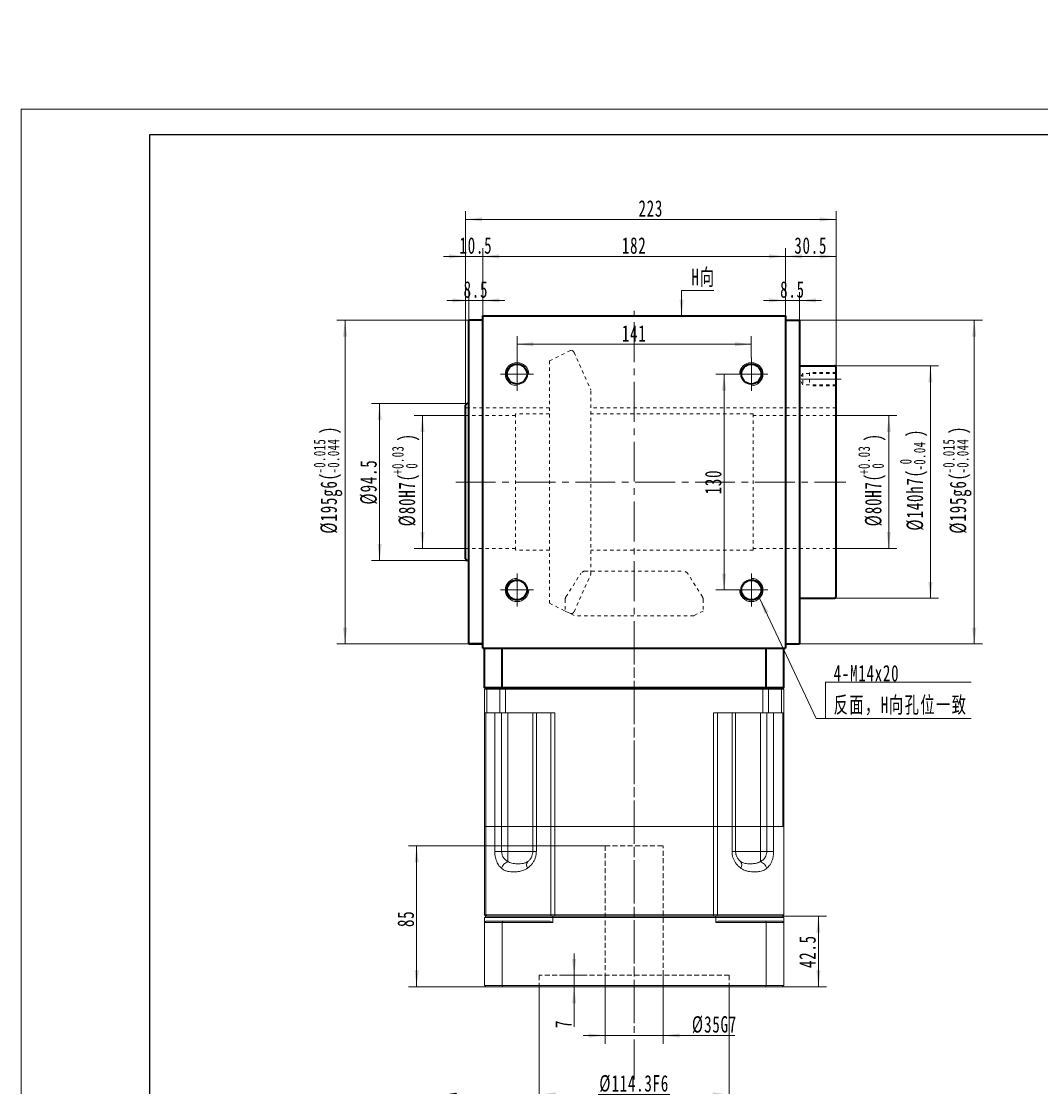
# Model space of a CAD drawing. Header units: millimetres. Extents: x 3079 to 4374, y -334 to 635.
# Tile 2 of 3: x 3079 to 3692, y -6 to 635. Entities that reach past the tile are written whole.
import ezdxf

# ---------------------------------------------------------------- set-up
doc = ezdxf.new("R2010")
doc.units = ezdxf.units.MM
doc.header["$LTSCALE"] = 2
for name, pattern in [('DASHED', [0.75, 0.5, -0.25]), ('点画线', [18, 12, -2, 2, -2]), ('虚线', [2, 1, -1])]:
    doc.linetypes.add(name, pattern=pattern)
doc.layers.get('0').update_dxf_attribs({"lineweight": 18})
for name, color, linetype, lineweight in [('4虚线层', 6, 'DASHED', 18), ('中心线层', 1, '点画线', 18), ('图框_外框线', 7, 'Continuous', 18), ('尺寸线层', 3, 'Continuous', 18), ('粗实线', 7, 'Continuous', 50), ('粗实线层', 7, 'Continuous', 35), ('虚线层', 6, '虚线', 18)]:
    doc.layers.add(name, color=color, linetype=linetype, lineweight=lineweight)
doc.styles.add('标准', font='txt', dxfattribs={"width": 0.667})
doc.dimstyles.new('a4-1-1.5', dxfattribs={"dimtxt": 4.5, "dimasz": 4.5, "dimexe": 2.25, "dimexo": 0, "dimgap": 0.75, "dimtad": 1, "dimdec": 3, "dimdsep": 46, "dimtxsty": '标准', "dimblk": '_CAXARROW', "dimcen": 0, "dimdle": 6, "dimazin": 2, "dimtfac": 0.707107, "dimtdec": 3, "dimtix": 1, "dimtmove": 2, "dimatfit": 3, "dimfxl": 0, "dimfrac": 2, "dimtolj": 1, "dimtzin": 0, "dimarcsym": 0})

# ---------------------------------------------------------------- blocks, each defined once
blk = doc.blocks.new('*X6')
at = {"layer": '尺寸线层', "linetype": 'Continuous'}
for points in [[(3372.91, -96.64), (3369.22, -87.37), (3367.05, -88.57)], [(3378.7, -107.15), (3384.56, -115.23), (3382.4, -116.42)]]:
    blk.add_hatch(color=0, dxfattribs=at).paths.add_polyline_path(points, flags=0)
at = {"layer": '尺寸线层', "color": 0, "linetype": 'Continuous'}
blk.add_line((3327.09, -13.46), (3385.07, -118.71), dxfattribs=at)
at = {"layer": '尺寸线层', "color": 0, "insert": (3349.77, -37.77), "char_height": 9.9, "width": 128.9258, "attachment_point": 5, "rotation": 298.84961, "line_spacing_factor": 1.15057, "style": '标准'}
blk.add_mtext('\\T1.1;4-M12深28均布', dxfattribs=at)
blk = doc.blocks.new('_CAXARROW')
blk.add_hatch(color=0).paths.add_polyline_path([(0, 0), (-1, 0.125), (-1, -0.125)], flags=0)
blk = doc.blocks.new('*X10')
at = {"layer": '尺寸线层', "linetype": 'Continuous'}
for points in [[(3558.29, 96.35), (3557.05, 86.45), (3559.52, 86.45)], [(3558.29, 53.85), (3557.05, 63.75), (3559.52, 63.75)]]:
    blk.add_hatch(color=0, dxfattribs=at).paths.add_polyline_path(points, flags=0)
at = {"layer": '尺寸线层', "color": 0, "linetype": 'Continuous'}
for p, q in [((3536.61, 96.35), (3563.24, 96.35)), ((3558.29, 53.85), (3558.29, 96.35)), ((3536.61, 53.85), (3563.24, 53.85))]:
    blk.add_line(p, q, dxfattribs=at)
at = {"layer": '尺寸线层', "color": 0, "insert": (3551.77, 75.1), "char_height": 9.9, "width": 38.5486, "attachment_point": 5, "rotation": 90, "line_spacing_factor": 1.15057, "style": '标准'}
blk.add_mtext('\\T1.1;42.5', dxfattribs=at)
blk = doc.blocks.new('*X11')
at = {"layer": '尺寸线层', "linetype": 'Continuous'}
for points in [[(3390.26, -10.95), (3400.16, -9.71), (3400.16, -12.19)], [(3504.56, -10.95), (3494.66, -9.71), (3494.66, -12.19)]]:
    blk.add_hatch(color=0, dxfattribs=at).paths.add_polyline_path(points, flags=0)
at = {"layer": '尺寸线层', "color": 0, "linetype": 'Continuous'}
for p, q in [((3390.26, 53.85), (3390.26, -15.9)), ((3504.56, 53.85), (3504.56, -15.9)), ((3390.26, -10.95), (3504.56, -10.95))]:
    blk.add_line(p, q, dxfattribs=at)
at = {"layer": '尺寸线层', "color": 0, "insert": (3447.41, -4.43), "char_height": 9.9, "width": 80.3108, "attachment_point": 5, "line_spacing_factor": 1.15057, "style": '标准'}
blk.add_mtext('\\T1.1;%%C114.3F6', dxfattribs=at)
blk = doc.blocks.new('*X12')
at = {"layer": '尺寸线层', "linetype": 'Continuous'}
for points in [[(3411.28, 60.85), (3410.04, 70.75), (3412.52, 70.75)], [(3411.28, 53.85), (3410.04, 43.95), (3412.52, 43.95)]]:
    blk.add_hatch(color=0, dxfattribs=at).paths.add_polyline_path(points, flags=0)
at = {"layer": '尺寸线层', "color": 0, "linetype": 'Continuous'}
for p, q in [((3411.28, 29.78), (3411.28, 74.05)), ((3404.22, 60.85), (3416.23, 60.85)), ((3404.22, 53.85), (3416.23, 53.85))]:
    blk.add_line(p, q, dxfattribs=at)
at = {"layer": '尺寸线层', "color": 0, "insert": (3404.82, 31.55), "char_height": 9.9, "width": 19.8, "attachment_point": 5, "rotation": 90, "line_spacing_factor": 1.15057, "style": '标准'}
blk.add_mtext('\\T1.1;7', dxfattribs=at)
blk = doc.blocks.new('*X13')
at = {"layer": '尺寸线层', "linetype": 'Continuous'}
for points in [[(3316.5, 138.85), (3315.26, 128.95), (3317.74, 128.95)], [(3316.5, 53.85), (3315.26, 63.75), (3317.74, 63.75)]]:
    blk.add_hatch(color=0, dxfattribs=at).paths.add_polyline_path(points, flags=0)
at = {"layer": '尺寸线层', "color": 0, "linetype": 'Continuous'}
for p, q in [((3429.91, 138.85), (3311.55, 138.85)), ((3316.5, 53.85), (3316.5, 138.85)), ((3359.91, 53.85), (3311.55, 53.85))]:
    blk.add_line(p, q, dxfattribs=at)
at = {"layer": '尺寸线层', "color": 0, "insert": (3309.98, 94.85), "char_height": 9.9, "width": 19.8, "attachment_point": 5, "rotation": 90, "line_spacing_factor": 1.15057, "style": '标准'}
blk.add_mtext('\\T1.1;85', dxfattribs=at)
blk = doc.blocks.new('*X14')
at = {"layer": '尺寸线层', "linetype": 'Continuous'}
for points in [[(3429.91, 24.57), (3420.01, 25.81), (3420.01, 23.33)], [(3464.91, 24.57), (3474.81, 25.81), (3474.81, 23.33)]]:
    blk.add_hatch(color=0, dxfattribs=at).paths.add_polyline_path(points, flags=0)
at = {"layer": '尺寸线层', "color": 0, "linetype": 'Continuous'}
for p, q in [((3429.91, 60.85), (3429.91, 19.62)), ((3464.91, 60.85), (3464.91, 19.62)), ((3416.71, 24.57), (3508.03, 24.57))]:
    blk.add_line(p, q, dxfattribs=at)
at = {"layer": '尺寸线层', "color": 0, "insert": (3495.71, 31.09), "char_height": 9.9, "width": 49.2459, "attachment_point": 5, "line_spacing_factor": 1.15057, "style": '标准'}
blk.add_mtext('\\T1.1;%%C35G7', dxfattribs=at)
blk = doc.blocks.new('*X15')
at = {"layer": '尺寸线层', "linetype": 'Continuous'}
for points in [[(3376.91, 440.83), (3386.81, 442.07), (3386.81, 439.59)], [(3517.91, 440.83), (3508.01, 442.07), (3508.01, 439.59)]]:
    blk.add_hatch(color=0, dxfattribs=at).paths.add_polyline_path(points, flags=0)
at = {"layer": '尺寸线层', "color": 0, "linetype": 'Continuous'}
for p, q in [((3376.91, 432.85), (3376.91, 445.78)), ((3517.91, 432.85), (3517.91, 445.78)), ((3376.91, 440.83), (3517.91, 440.83))]:
    blk.add_line(p, q, dxfattribs=at)
at = {"layer": '尺寸线层', "color": 0, "insert": (3447.41, 447.35), "char_height": 9.9, "width": 26.017, "attachment_point": 5, "line_spacing_factor": 1.15057, "style": '标准'}
blk.add_mtext('\\T1.1;141', dxfattribs=at)
blk = doc.blocks.new('*X16')
at = {"layer": '尺寸线层', "linetype": 'Continuous'}
for points in [[(3501.53, 422.85), (3502.77, 412.95), (3500.3, 412.95)], [(3501.53, 292.85), (3502.77, 302.75), (3500.3, 302.75)]]:
    blk.add_hatch(color=0, dxfattribs=at).paths.add_polyline_path(points, flags=0)
at = {"layer": '尺寸线层', "color": 0, "linetype": 'Continuous'}
for p, q in [((3507.91, 422.85), (3496.58, 422.85)), ((3501.53, 422.85), (3501.53, 292.85)), ((3507.91, 292.85), (3496.58, 292.85))]:
    blk.add_line(p, q, dxfattribs=at)
at = {"layer": '尺寸线层', "color": 0, "insert": (3495.02, 357.85), "char_height": 9.9, "width": 26.9708, "attachment_point": 5, "rotation": 90, "line_spacing_factor": 1.15057, "style": '标准'}
blk.add_mtext('\\T1.1;130', dxfattribs=at)
blk = doc.blocks.new('*X18')
at = {"layer": '尺寸线层', "color": 0, "char_height": 9.9, "attachment_point": 1, "rotation": 90, "line_spacing_factor": 1.15057, "style": '标准'}
for s, insert, width in [('\\T1.1;{\\H0.707107x;+0.03}', (3301.65, 362.29), 71.7195), ('\\T1.1;)', (3305.68, 382.32), 213.2903), ('\\T1.1;%%C80H7(', (3305.68, 331.19), 213.2903), ('\\T1.1;{\\H0.707107x;0}', (3310.01, 365.97), 71.7195)]:
    blk.add_mtext(s, dxfattribs=dict(at, insert=insert, width=width))
blk = doc.blocks.new('*X17')
at = {"layer": '尺寸线层', "linetype": 'Continuous'}
for points in [[(3320.01, 397.85), (3321.24, 387.95), (3318.77, 387.95)], [(3320.01, 317.85), (3321.24, 327.75), (3318.77, 327.75)]]:
    blk.add_hatch(color=0, dxfattribs=at).paths.add_polyline_path(points, flags=0)
at = {"layer": '尺寸线层', "color": 0, "linetype": 'Continuous'}
for p, q in [((3345.91, 397.85), (3315.06, 397.85)), ((3320.01, 397.85), (3320.01, 317.85)), ((3345.91, 317.85), (3315.06, 317.85))]:
    blk.add_line(p, q, dxfattribs=at)
at = {"layer": '尺寸线层', "color": 0}
blk.add_blockref('*X18', (0, 0), dxfattribs=at)
blk = doc.blocks.new('*X19')
at = {"layer": '尺寸线层', "linetype": 'Continuous'}
for points in [[(3294.24, 405.1), (3295.48, 395.2), (3293, 395.2)], [(3294.24, 310.6), (3295.48, 320.5), (3293, 320.5)]]:
    blk.add_hatch(color=0, dxfattribs=at).paths.add_polyline_path(points, flags=0)
at = {"layer": '尺寸线层', "color": 0, "linetype": 'Continuous'}
for p, q in [((3346.91, 405.1), (3289.29, 405.1)), ((3294.24, 405.1), (3294.24, 310.6)), ((3346.91, 310.6), (3289.29, 310.6))]:
    blk.add_line(p, q, dxfattribs=at)
at = {"layer": '尺寸线层', "color": 0, "insert": (3287.72, 357.85), "char_height": 9.9, "width": 49.1726, "attachment_point": 5, "rotation": 90, "line_spacing_factor": 1.15057, "style": '标准'}
blk.add_mtext('\\T1.1;%%C94.5', dxfattribs=at)
blk = doc.blocks.new('*X21')
at = {"layer": '尺寸线层', "color": 0, "char_height": 9.9, "attachment_point": 1, "rotation": 90, "line_spacing_factor": 1.15057, "style": '标准'}
for s, insert, width in [('\\T1.1;{\\H0.707107x;-0.015}', (3254.58, 362.97), 86.3291), ('\\T1.1;)', (3258.6, 386.72), 248.5608), ('\\T1.1;{\\H0.707107x;-0.044}', (3262.93, 362.97), 86.3291), ('\\T1.1;%%C195g6(', (3258.6, 326.78), 248.5608)]:
    blk.add_mtext(s, dxfattribs=dict(at, insert=insert, width=width))
blk = doc.blocks.new('*X20')
at = {"layer": '尺寸线层', "linetype": 'Continuous'}
for points in [[(3273.4, 455.35), (3274.64, 445.45), (3272.16, 445.45)], [(3273.4, 260.35), (3274.64, 270.25), (3272.16, 270.25)]]:
    blk.add_hatch(color=0, dxfattribs=at).paths.add_polyline_path(points, flags=0)
at = {"layer": '尺寸线层', "color": 0, "linetype": 'Continuous'}
for p, q in [((3347.91, 455.35), (3268.45, 455.35)), ((3273.4, 455.35), (3273.4, 260.35)), ((3347.91, 260.35), (3268.45, 260.35))]:
    blk.add_line(p, q, dxfattribs=at)
at = {"layer": '尺寸线层', "color": 0}
blk.add_blockref('*X21', (0, 0), dxfattribs=at)
blk = doc.blocks.new('*X23')
at = {"layer": '尺寸线层', "color": 0, "char_height": 9.9, "attachment_point": 1, "rotation": 90, "line_spacing_factor": 1.15057, "style": '标准'}
for s, insert, width in [('\\T1.1;{\\H0.707107x;+0.03}', (3582.27, 362.29), 71.7195), ('\\T1.1;)', (3586.29, 382.32), 213.2903), ('\\T1.1;%%C80H7(', (3586.29, 331.19), 213.2903), ('\\T1.1;{\\H0.707107x;0}', (3590.62, 365.97), 71.7195)]:
    blk.add_mtext(s, dxfattribs=dict(at, insert=insert, width=width))
blk = doc.blocks.new('*X22')
at = {"layer": '尺寸线层', "linetype": 'Continuous'}
for points in [[(3600.62, 397.85), (3601.86, 387.95), (3599.39, 387.95)], [(3600.62, 317.85), (3601.86, 327.75), (3599.39, 327.75)]]:
    blk.add_hatch(color=0, dxfattribs=at).paths.add_polyline_path(points, flags=0)
at = {"layer": '尺寸线层', "color": 0, "linetype": 'Continuous'}
for p, q in [((3568.91, 397.85), (3605.57, 397.85)), ((3600.62, 397.85), (3600.62, 317.85)), ((3568.91, 317.85), (3605.57, 317.85))]:
    blk.add_line(p, q, dxfattribs=at)
at = {"layer": '尺寸线层', "color": 0}
blk.add_blockref('*X23', (0, 0), dxfattribs=at)
blk = doc.blocks.new('*X25')
at = {"layer": '尺寸线层', "color": 0, "char_height": 9.9, "attachment_point": 1, "rotation": 90, "line_spacing_factor": 1.15057, "style": '标准'}
for s, insert, width in [('\\T1.1;)', (3611.34, 384.9), 233.9513), ('\\T1.1;{\\H0.707107x;-0.04}', (3615.67, 364.79), 71.7195), ('\\T1.1;%%C140h7(', (3611.34, 328.61), 233.9513), ('\\T1.1;{\\H0.707107x;0}', (3607.31, 368.55), 71.7195)]:
    blk.add_mtext(s, dxfattribs=dict(at, insert=insert, width=width))
blk = doc.blocks.new('*X24')
at = {"layer": '尺寸线层', "linetype": 'Continuous'}
for points in [[(3625.67, 427.85), (3626.91, 417.95), (3624.43, 417.95)], [(3625.67, 287.85), (3626.91, 297.75), (3624.43, 297.75)]]:
    blk.add_hatch(color=0, dxfattribs=at).paths.add_polyline_path(points, flags=0)
at = {"layer": '尺寸线层', "color": 0, "linetype": 'Continuous'}
for p, q in [((3567.91, 427.85), (3630.62, 427.85)), ((3625.67, 427.85), (3625.67, 287.85)), ((3567.91, 287.85), (3630.62, 287.85))]:
    blk.add_line(p, q, dxfattribs=at)
at = {"layer": '尺寸线层', "color": 0}
blk.add_blockref('*X25', (0, 0), dxfattribs=at)
blk = doc.blocks.new('*X27')
at = {"layer": '尺寸线层', "color": 0, "char_height": 9.9, "attachment_point": 1, "rotation": 90, "line_spacing_factor": 1.15057, "style": '标准'}
for s, insert, width in [('\\T1.1;{\\H0.707107x;-0.015}', (3633.23, 362.97), 86.3291), ('\\T1.1;)', (3637.26, 386.72), 248.5608), ('\\T1.1;{\\H0.707107x;-0.044}', (3641.59, 362.97), 86.3291), ('\\T1.1;%%C195g6(', (3637.26, 326.78), 248.5608)]:
    blk.add_mtext(s, dxfattribs=dict(at, insert=insert, width=width))
blk = doc.blocks.new('*X26')
at = {"layer": '尺寸线层', "linetype": 'Continuous'}
for points in [[(3652.06, 455.35), (3653.29, 445.45), (3650.82, 445.45)], [(3652.06, 260.35), (3653.29, 270.25), (3650.82, 270.25)]]:
    blk.add_hatch(color=0, dxfattribs=at).paths.add_polyline_path(points, flags=0)
at = {"layer": '尺寸线层', "color": 0, "linetype": 'Continuous'}
for p, q in [((3546.91, 455.35), (3657.01, 455.35)), ((3652.06, 455.35), (3652.06, 260.35)), ((3546.91, 260.35), (3657.01, 260.35))]:
    blk.add_line(p, q, dxfattribs=at)
at = {"layer": '尺寸线层', "color": 0}
blk.add_blockref('*X27', (0, 0), dxfattribs=at)
blk = doc.blocks.new('*X28')
at = {"layer": '尺寸线层', "linetype": 'Continuous'}
for points in [[(3356.41, 493.71), (3366.31, 494.95), (3366.31, 492.47)], [(3538.41, 493.71), (3528.51, 494.95), (3528.51, 492.47)]]:
    blk.add_hatch(color=0, dxfattribs=at).paths.add_polyline_path(points, flags=0)
at = {"layer": '尺寸线层', "color": 0, "linetype": 'Continuous'}
for p, q in [((3356.41, 457.85), (3356.41, 498.66)), ((3538.41, 457.85), (3538.41, 498.66)), ((3356.41, 493.71), (3538.41, 493.71))]:
    blk.add_line(p, q, dxfattribs=at)
at = {"layer": '尺寸线层', "color": 0, "insert": (3447.41, 500.23), "char_height": 9.9, "width": 26.7507, "attachment_point": 5, "line_spacing_factor": 1.15057, "style": '标准'}
blk.add_mtext('\\T1.1;182', dxfattribs=at)
blk = doc.blocks.new('*X29')
at = {"layer": '尺寸线层', "linetype": 'Continuous'}
for points in [[(3345.91, 516.02), (3355.81, 514.78), (3355.81, 517.25)], [(3568.91, 516.02), (3559.01, 514.78), (3559.01, 517.25)]]:
    blk.add_hatch(color=0, dxfattribs=at).paths.add_polyline_path(points, flags=0)
at = {"layer": '尺寸线层', "color": 0, "linetype": 'Continuous'}
for p, q in [((3345.91, 404.1), (3345.91, 520.97)), ((3568.91, 426.85), (3568.91, 520.97)), ((3568.91, 516.02), (3345.91, 516.02))]:
    blk.add_line(p, q, dxfattribs=at)
at = {"layer": '尺寸线层', "color": 0, "insert": (3457.41, 522.53), "char_height": 9.9, "width": 27.9246, "attachment_point": 5, "line_spacing_factor": 1.15057, "style": '标准'}
blk.add_mtext('\\T1.1;223', dxfattribs=at)
blk = doc.blocks.new('*X30')
at = {"layer": '尺寸线层', "linetype": 'Continuous'}
for points in [[(3345.91, 493.71), (3336.01, 492.47), (3336.01, 494.95)], [(3356.41, 493.71), (3366.31, 492.47), (3366.31, 494.95)]]:
    blk.add_hatch(color=0, dxfattribs=at).paths.add_polyline_path(points, flags=0)
at = {"layer": '尺寸线层', "color": 0, "linetype": 'Continuous'}
for p, q in [((3345.91, 404.1), (3345.91, 498.66)), ((3356.41, 457.85), (3356.41, 498.66)), ((3369.61, 493.71), (3332.71, 493.71))]:
    blk.add_line(p, q, dxfattribs=at)
at = {"layer": '尺寸线层', "color": 0, "insert": (3352.16, 500.23), "char_height": 9.9, "width": 37.0812, "attachment_point": 5, "line_spacing_factor": 1.15057, "style": '标准'}
blk.add_mtext('\\T1.1;10.5', dxfattribs=at)
blk = doc.blocks.new('*X31')
at = {"layer": '尺寸线层', "linetype": 'Continuous'}
for points in [[(3347.91, 467.21), (3338.01, 465.98), (3338.01, 468.45)], [(3356.41, 467.21), (3366.31, 465.98), (3366.31, 468.45)]]:
    blk.add_hatch(color=0, dxfattribs=at).paths.add_polyline_path(points, flags=0)
at = {"layer": '尺寸线层', "color": 0, "linetype": 'Continuous'}
for p, q in [((3347.91, 455.35), (3347.91, 472.16)), ((3356.41, 457.85), (3356.41, 472.16)), ((3369.61, 467.21), (3334.71, 467.21))]:
    blk.add_line(p, q, dxfattribs=at)
at = {"layer": '尺寸线层', "color": 0, "insert": (3352.16, 473.73), "char_height": 9.9, "width": 28.0714, "attachment_point": 5, "line_spacing_factor": 1.15057, "style": '标准'}
blk.add_mtext('\\T1.1;8.5', dxfattribs=at)
blk = doc.blocks.new('*X32')
at = {"layer": '尺寸线层', "linetype": 'Continuous'}
for points in [[(3538.41, 467.21), (3528.51, 468.45), (3528.51, 465.98)], [(3546.91, 467.21), (3556.81, 468.45), (3556.81, 465.98)]]:
    blk.add_hatch(color=0, dxfattribs=at).paths.add_polyline_path(points, flags=0)
at = {"layer": '尺寸线层', "color": 0, "linetype": 'Continuous'}
for p, q in [((3538.41, 457.85), (3538.41, 472.16)), ((3546.91, 455.35), (3546.91, 472.16)), ((3525.21, 467.21), (3560.11, 467.21))]:
    blk.add_line(p, q, dxfattribs=at)
at = {"layer": '尺寸线层', "color": 0, "insert": (3542.66, 473.73), "char_height": 9.9, "width": 28.0714, "attachment_point": 5, "line_spacing_factor": 1.15057, "style": '标准'}
blk.add_mtext('\\T1.1;8.5', dxfattribs=at)
blk = doc.blocks.new('*X33')
at = {"layer": '尺寸线层', "linetype": 'Continuous'}
for points in [[(3538.41, 493.71), (3548.31, 494.95), (3548.31, 492.47)], [(3568.91, 493.71), (3559.01, 494.95), (3559.01, 492.47)]]:
    blk.add_hatch(color=0, dxfattribs=at).paths.add_polyline_path(points, flags=0)
at = {"layer": '尺寸线层', "color": 0, "linetype": 'Continuous'}
for p, q in [((3538.41, 457.85), (3538.41, 498.66)), ((3568.91, 426.85), (3568.91, 498.66)), ((3538.41, 493.71), (3568.91, 493.71))]:
    blk.add_line(p, q, dxfattribs=at)
at = {"layer": '尺寸线层', "color": 0, "insert": (3553.66, 500.23), "char_height": 9.9, "width": 38.1084, "attachment_point": 5, "line_spacing_factor": 1.15057, "style": '标准'}
blk.add_mtext('\\T1.1;30.5', dxfattribs=at)
blk = doc.blocks.new('*X34')
at = {"layer": '尺寸线层', "linetype": 'Continuous'}
blk.add_hatch(color=0, dxfattribs=at).paths.add_polyline_path([(-39.64, 72.53), (-34.3, 64.1), (-36.54, 63.05)], flags=0)
at = {"layer": '尺寸线层', "color": 0, "linetype": 'Continuous'}
blk.add_line((-39.64, 72.53), (-5.5, 0), dxfattribs=at)
at = {"layer": '尺寸线层', "color": 0}
for p, q in [((0, 22.01), (87.76, 22.01)), ((0, 0), (0, 22.01)), ((-5.5, 0), (0, 0)), ((0, 0), (87.76, 0))]:
    blk.add_line(p, q, dxfattribs=at)
at = {"layer": '尺寸线层', "color": 0, "insert": (4.95, 1.98), "char_height": 9.9, "width": 165.6254, "attachment_point": 7, "line_spacing_factor": 1.15057, "style": '标准'}
blk.add_mtext('\\T1.1;4-M14x20\\P反面，H向孔位一致', dxfattribs=at)
blk = doc.blocks.new('*X35')
at = {"layer": '尺寸线层', "linetype": 'Continuous'}
blk.add_hatch(color=0, dxfattribs=at).paths.add_polyline_path([(-1.02, -15.43), (-2.26, -5.53), (0.22, -5.53)], flags=0)
at = {"layer": '尺寸线层', "color": 0, "linetype": 'Continuous'}
blk.add_line((-1.02, -15.43), (-1.02, 0), dxfattribs=at)
at = {"layer": '尺寸线层', "color": 0}
for p, q in [((-1.02, 0), (0, 0)), ((0, 0), (18.37, 0)), ((0, 0), (0, 0))]:
    blk.add_line(p, q, dxfattribs=at)
at = {"layer": '尺寸线层', "color": 0, "insert": (4.95, 1.98), "char_height": 9.9, "width": 26.8387, "attachment_point": 7, "line_spacing_factor": 1.15057, "style": '标准'}
blk.add_mtext('\\T1.1;H向', dxfattribs=at)

msp = doc.modelspace()

# ---------------------------------------------------------------- linework, layer by layer
at = {"color": 7, "linetype": 'Continuous', "lineweight": 15}
for p, q in [((3358.2142, 233.8549), (3357.4142, 233.0549)), ((3358.7185, 233.0549), (3357.4142, 233.0549)), ((3357.4142, 218.8549), (3357.4142, 233.0549)), ((3358.2142, 233.8549), (3359.3098, 233.8549)), ((3358.7185, 233.0549), (3359.3098, 233.8549)), ((3366.5867, 233.0549), (3358.7185, 233.0549)), ((3358.7185, 233.0549), (3358.7185, 218.8549)), ((3359.3098, 233.8549), (3367.1255, 233.8549)), ((3366.5867, 233.0549), (3367.1255, 233.8549)), ((3366.5867, 218.8549), (3366.5867, 233.0549)), ((3369.9545, 233.0549), (3366.5867, 233.0549)), ((3367.1255, 233.8549), (3369.9545, 233.8549)), ((3369.9545, 233.0549), (3369.9545, 233.8549)), ((3369.9545, 233.8549), (3524.8738, 233.8549)), ((3369.9545, 233.0549), (3369.9545, 218.8549)), ((3524.8738, 233.0549), (3369.9545, 233.0549)), ((3524.8738, 233.0549), (3524.8738, 233.8549)), ((3524.8738, 233.8549), (3527.7028, 233.8549)), ((3524.8738, 218.8549), (3524.8738, 233.0549)), ((3528.2416, 233.0549), (3524.8738, 233.0549)), ((3528.2416, 233.0549), (3527.7028, 233.8549)), ((3527.7028, 233.8549), (3535.5185, 233.8549)), ((3528.2416, 233.0549), (3528.2416, 218.8549)), ((3536.1098, 233.0549), (3528.2416, 233.0549)), ((3536.1098, 233.0549), (3535.5185, 233.8549)), ((3535.5185, 233.8549), (3536.6142, 233.8549)), ((3536.1098, 218.8549), (3536.1098, 233.0549)), ((3537.4142, 233.0549), (3536.1098, 233.0549)), ((3537.4142, 233.0549), (3536.6142, 233.8549)), ((3537.4142, 233.0549), (3537.4142, 218.8549)), ((3358.7185, 218.8549), (3357.4142, 218.8549)), ((3357.4142, 150.3549), (3357.4142, 218.8549)), ((3358.0552, 218.8549), (3358.0552, 150.3549)), ((3358.7185, 218.8549), (3366.5867, 218.8549)), ((3363.5176, 150.3549), (3363.5176, 218.8549)), ((3369.9545, 218.8549), (3366.5867, 218.8549)), ((3367.6101, 218.8549), (3367.6101, 150.3549)), ((3399.6517, 218.8549), (3369.9545, 218.8549)), ((3371.4002, 218.8549), (3371.4002, 150.3549)), ((3386.4002, 150.3549), (3386.4002, 218.8549)), ((3388.5277, 218.8549), (3388.5277, 150.3549)), ((3397.2024, 150.3549), (3397.2024, 218.8549)), ((3399.6517, 218.8549), (3399.6517, 150.3549)), ((3524.8738, 218.8549), (3495.1766, 218.8549)), ((3495.1766, 150.3549), (3495.1766, 218.8549)), ((3497.6259, 218.8549), (3497.6259, 150.3549)), ((3506.3006, 150.3549), (3506.3006, 218.8549)), ((3508.4281, 218.8549), (3508.4281, 150.3549)), ((3523.4281, 218.8549), (3523.4281, 150.3549)), ((3528.2416, 218.8549), (3524.8738, 218.8549)), ((3527.2182, 150.3549), (3527.2182, 218.8549)), ((3528.2416, 218.8549), (3536.1098, 218.8549)), ((3531.3107, 218.8549), (3531.3107, 150.3549)), ((3537.4142, 218.8549), (3536.1098, 218.8549)), ((3536.7731, 150.3549), (3536.7731, 218.8549)), ((3537.4142, 218.8549), (3537.4142, 150.3549)), ((3357.4142, 97.1549), (3357.4142, 150.3549)), ((3357.4142, 150.3549), (3358.0552, 150.3549)), ((3358.0552, 150.3549), (3357.4142, 150.3549)), ((3358.0552, 150.3549), (3358.0552, 97.1549)), ((3358.0552, 150.3549), (3363.5176, 150.3549)), ((3363.5176, 150.3549), (3358.0552, 150.3549)), ((3363.5176, 135.3549), (3363.5176, 150.3549)), ((3363.5176, 150.3549), (3367.6101, 150.3549)), ((3367.6101, 150.3549), (3363.5176, 150.3549)), ((3367.6101, 150.3549), (3367.6101, 135.3549)), ((3371.4002, 150.3549), (3367.6101, 150.3549)), ((3367.6101, 150.3549), (3371.4002, 150.3549)), ((3371.4002, 135.3549), (3371.4002, 150.3549)), ((3386.4002, 150.3549), (3371.4002, 150.3549)), ((3371.4002, 150.3549), (3386.4002, 150.3549)), ((3386.4002, 135.3549), (3386.4002, 150.3549)), ((3386.4002, 150.3549), (3388.5277, 150.3549)), ((3388.5277, 150.3549), (3386.4002, 150.3549)), ((3388.5277, 150.3549), (3388.5277, 135.3549)), ((3388.5277, 150.3549), (3397.2024, 150.3549)), ((3397.2024, 150.3549), (3388.5277, 150.3549)), ((3397.2024, 97.1549), (3397.2024, 150.3549)), ((3397.2024, 150.3549), (3399.6517, 150.3549)), ((3399.6517, 150.3549), (3397.2024, 150.3549)), ((3399.6517, 150.3549), (3399.6517, 97.1549)), ((3399.6517, 150.3549), (3495.1766, 150.3549)), ((3495.1766, 150.3549), (3399.6517, 150.3549)), ((3495.1766, 97.1549), (3495.1766, 150.3549)), ((3495.1766, 150.3549), (3497.6259, 150.3549)), ((3497.6259, 150.3549), (3495.1766, 150.3549)), ((3497.6259, 150.3549), (3497.6259, 97.1549)), ((3497.6259, 150.3549), (3506.3006, 150.3549)), ((3506.3006, 150.3549), (3497.6259, 150.3549)), ((3506.3006, 135.3549), (3506.3006, 150.3549)), ((3506.3006, 150.3549), (3508.4281, 150.3549)), ((3508.4281, 150.3549), (3506.3006, 150.3549)), ((3508.4281, 150.3549), (3508.4281, 135.3549)), ((3523.4281, 150.3549), (3508.4281, 150.3549)), ((3508.4281, 150.3549), (3523.4281, 150.3549)), ((3523.4281, 135.3549), (3523.4281, 150.3549)), ((3527.2182, 150.3549), (3523.4281, 150.3549)), ((3523.4281, 150.3549), (3527.2182, 150.3549)), ((3527.2182, 135.3549), (3527.2182, 150.3549)), ((3527.2182, 150.3549), (3531.3107, 150.3549)), ((3531.3107, 150.3549), (3527.2182, 150.3549)), ((3531.3107, 150.3549), (3531.3107, 135.3549)), ((3531.3107, 150.3549), (3537.4142, 150.3549)), ((3536.7731, 150.3549), (3531.3107, 150.3549)), ((3537.4142, 97.1549), (3537.4142, 150.3549)), ((3363.5176, 135.3549), (3367.6101, 135.3549)), ((3367.6101, 135.3549), (3371.4002, 135.3549)), ((3371.4002, 135.3549), (3386.4002, 135.3549)), ((3371.4002, 135.3549), (3371.4002, 129.335)), ((3388.5277, 135.3549), (3386.4002, 135.3549)), ((3506.3006, 135.3549), (3508.4281, 135.3549)), ((3508.4281, 135.3549), (3523.4281, 135.3549)), ((3523.4281, 135.3549), (3523.4281, 129.335)), ((3523.4281, 135.3549), (3527.2182, 135.3549)), ((3531.3107, 135.3549), (3527.2182, 135.3549)), ((3357.4142, 97.1549), (3358.0552, 97.1549)), ((3357.4142, 97.1549), (3358.2142, 96.3549)), ((3358.0552, 97.1549), (3397.2024, 97.1549)), ((3358.0552, 97.1549), (3358.7526, 96.3549)), ((3358.2142, 96.3549), (3398.5649, 96.3549)), ((3397.5943, 96.3549), (3358.7526, 96.3549)), ((3397.2024, 97.1549), (3399.6517, 97.1549)), ((3397.2024, 97.1549), (3397.5943, 96.3549)), ((3398.5649, 96.3549), (3496.2634, 96.3549)), ((3399.6517, 97.1549), (3495.1766, 97.1549)), ((3399.6517, 97.1549), (3399.6517, 96.3549)), ((3495.1766, 96.3549), (3399.6517, 96.3549)), ((3495.1766, 97.1549), (3497.6259, 97.1549)), ((3495.1766, 96.3549), (3495.1766, 97.1549)), ((3496.2634, 96.3549), (3536.6142, 96.3549)), ((3497.2341, 96.3549), (3497.6259, 97.1549)), ((3536.6142, 96.3549), (3497.2341, 96.3549)), ((3497.6259, 97.1549), (3537.4142, 97.1549)), ((3357.4142, 95.5549), (3357.4142, 92.5549)), ((3398.3606, 95.5549), (3357.4142, 95.5549)), ((3357.4142, 92.5549), (3357.4142, 54.6549)), ((3368.0416, 92.5549), (3357.4142, 92.5549)), ((3358.2142, 93.3549), (3368.3446, 93.3549)), ((3368.0416, 54.6549), (3368.0416, 92.5549)), ((3398.3606, 92.5549), (3368.0416, 92.5549)), ((3368.3446, 93.3549), (3396.9205, 93.3549)), ((3398.3606, 92.5549), (3398.3606, 95.5549)), ((3496.4677, 95.5549), (3398.3606, 95.5549)), ((3496.4677, 95.5549), (3496.4677, 92.5549)), ((3537.4142, 95.5549), (3496.4677, 95.5549)), ((3526.7867, 92.5549), (3496.4677, 92.5549)), ((3497.9078, 93.3549), (3526.4837, 93.3549)), ((3526.4837, 93.3549), (3536.6142, 93.3549)), ((3526.7867, 92.5549), (3526.7867, 54.6549)), ((3537.4142, 92.5549), (3526.7867, 92.5549)), ((3537.4142, 92.5549), (3537.4142, 95.5549)), ((3537.4142, 54.6549), (3537.4142, 92.5549)), ((3357.4142, 54.6549), (3368.0416, 54.6549)), ((3368.3446, 53.8549), (3358.2142, 53.8549)), ((3368.0416, 54.6549), (3526.7867, 54.6549)), ((3526.4837, 53.8549), (3368.3446, 53.8549)), ((3536.6142, 53.8549), (3526.4837, 53.8549)), ((3526.7867, 54.6549), (3537.4142, 54.6549))]:
    msp.add_line(p, q, dxfattribs=at)
for centre, radius, start, end in [((3374.0576, 122.854), 7.0047, 112.2952665, 159.3718253), ((3385.9983, 127.2282), 3.3657, 141.2467564, 214.5020006), ((3508.83, 127.2282), 3.3657, 325.4979994, 38.7532436), ((3520.7707, 122.854), 7.0047, 20.6281747, 67.7047335), ((3447.4142, 182.5549), 102.5, 240.4869949, 241.4078774), ((3447.4142, 182.5549), 102.5, 298.5921226, 299.5130051)]:
    msp.add_arc(centre, radius, start, end, dxfattribs=at)
for points, knots in [([(3367.502, 125.3217), (3367.247, 125.5607), (3366.641, 126.1286), (3365.7839, 127.2259), (3364.9798, 128.5982), (3364.34, 130.132), (3363.8737, 131.778), (3363.5757, 133.5382), (3363.537, 134.7494), (3363.5176, 135.3549)], [0, 0, 0, 0, 1.25141625, 2.97427121, 4.69583669, 6.30778862, 7.91856099, 9.5177262, 11.11631517, 11.11631517, 11.11631517, 11.11631517]), ([(3367.6101, 135.3549), (3367.6603, 134.7254), (3367.7189, 133.9902), (3368.1746, 132.6092), (3368.9956, 131.1654), (3370.2818, 129.9977), (3371.1589, 129.478), (3371.4002, 129.335)], [0, 0, 0, 0, 1.7180794, 2.00681349, 4.12606595, 6.54573143, 7.46399079, 7.46399079, 7.46399079, 7.46399079]), ([(3388.5277, 135.3549), (3388.521, 135.0585), (3388.4993, 134.0937), (3388.2255, 132.4803), (3387.6027, 130.6081), (3386.7008, 128.9155), (3385.3049, 126.9991), (3384.0396, 125.9789), (3383.2246, 125.3217)], [0, 0, 0, 0, 0.83100156, 2.70515334, 4.58063208, 6.47071414, 8.36263912, 11.78658051, 11.78658051, 11.78658051, 11.78658051]), ([(3383.3735, 129.335), (3383.8334, 129.7218), (3384.5316, 130.3093), (3385.3448, 131.4688), (3385.9335, 132.621), (3386.2696, 133.7921), (3386.3879, 134.7742), (3386.3964, 135.1769), (3386.4002, 135.3549)], [0, 0, 0, 0, 2.17534723, 3.30338679, 4.42914988, 5.95037081, 6.52705842, 6.98357783, 6.98357783, 6.98357783, 6.98357783]), ([(3511.6037, 125.3217), (3511.2839, 125.5607), (3510.5238, 126.1286), (3509.409, 127.2259), (3508.3349, 128.5982), (3507.4576, 130.132), (3506.8059, 131.778), (3506.3839, 133.5382), (3506.3284, 134.7494), (3506.3006, 135.3549)], [0, 0, 0, 0, 1.32730253, 3.15463196, 4.98059372, 6.69029493, 8.39874505, 10.09488414, 11.79041206, 11.79041206, 11.79041206, 11.79041206]), ([(3508.4281, 135.3549), (3508.4712, 134.7254), (3508.5216, 133.9902), (3508.9066, 132.6092), (3509.5913, 131.1654), (3510.613, 129.9977), (3511.2732, 129.478), (3511.4548, 129.335)], [0, 0, 0, 0, 1.60705195, 1.87712717, 3.85942717, 6.1227266, 6.98164529, 6.98164529, 6.98164529, 6.98164529]), ([(3523.4281, 129.335), (3524.0326, 129.7218), (3524.9506, 130.3093), (3525.9564, 131.4688), (3526.6695, 132.621), (3527.0652, 133.7921), (3527.2039, 134.7742), (3527.2138, 135.1769), (3527.2182, 135.3549)], [0, 0, 0, 0, 2.3258383, 3.53191591, 4.73555957, 6.36201895, 6.97860195, 7.46670349, 7.46670349, 7.46670349, 7.46670349]), ([(3531.3107, 135.3549), (3531.306, 135.0585), (3531.2908, 134.0937), (3531.0987, 132.4803), (3530.6557, 130.6081), (3530.0006, 128.9155), (3528.966, 126.9991), (3527.9687, 125.9789), (3527.3263, 125.3217)], [0, 0, 0, 0, 0.78341873, 2.55025728, 4.31834682, 6.10020348, 7.88379756, 11.11168535, 11.11168535, 11.11168535, 11.11168535]), ([(3371.4002, 129.335), (3371.5136, 129.2603), (3372.048, 128.9084), (3373.1101, 128.4748), (3375.1785, 128.0562), (3377.5072, 127.9748), (3379.7994, 128.0595), (3381.6287, 128.3088), (3382.813, 129.0053), (3383.3735, 129.335)], [0, 0, 0, 0, 0.37086152, 1.74660437, 3.15894507, 6.23308277, 8.36767356, 10.52459019, 12.4631246, 12.4631246, 12.4631246, 12.4631246]), ([(3511.4548, 129.335), (3511.5599, 129.2603), (3512.0548, 128.9084), (3512.9806, 128.4748), (3514.692, 128.0562), (3516.7103, 127.9748), (3519.2296, 128.0595), (3521.4825, 128.3088), (3522.803, 129.0053), (3523.4281, 129.335)], [0, 0, 0, 0, 0.37081941, 1.74640602, 3.15858632, 6.2323749, 8.36672328, 10.52339495, 12.46170921, 12.46170921, 12.46170921, 12.46170921]), ([(3383.2246, 125.3217), (3382.7593, 125.024), (3381.8284, 124.4282), (3379.9413, 123.6717), (3377.6101, 123.1813), (3375.1937, 123.0803), (3373.1184, 123.1469), (3371.3256, 123.3919), (3369.5789, 123.9307), (3368.3051, 124.6461), (3367.6497, 125.1975), (3367.502, 125.3217)], [0, 0, 0, 0, 1.45520559, 2.91154067, 5.61681055, 8.32949888, 10.21171253, 12.09272918, 14.08851505, 16.08034811, 16.65956975, 16.65956975, 16.65956975, 16.65956975]), ([(3527.3263, 125.3217), (3526.9487, 125.024), (3526.1931, 124.4282), (3524.591, 123.6717), (3522.5012, 123.1813), (3520.1734, 123.0803), (3518.0439, 123.1469), (3516.1105, 123.3919), (3514.1228, 123.9307), (3512.5994, 124.6461), (3511.7868, 125.1975), (3511.6037, 125.3217)], [0, 0, 0, 0, 1.45519647, 2.91152242, 5.61677535, 8.32944667, 10.21164853, 12.09265338, 14.08842675, 16.08024732, 16.65946534, 16.65946534, 16.65946534, 16.65946534])]:
    msp.add_open_spline(points, degree=3, knots=knots, dxfattribs=at)
for points in [[(3357.4142, 95.5549), (3358.2142, 96.3549)], [(3398.3606, 95.5549), (3398.5649, 96.3549)], [(3496.2634, 96.3549), (3496.4677, 95.5549)], [(3536.6142, 96.3549), (3537.4142, 97.1549)], [(3536.6142, 96.3549), (3537.4142, 95.5549)], [(3358.2142, 93.3549), (3357.4142, 92.5549)], [(3368.3446, 93.3549), (3368.0416, 92.5549)], [(3526.7867, 92.5549), (3526.4837, 93.3549)], [(3537.4142, 92.5549), (3536.6142, 93.3549)], [(3357.4142, 54.6549), (3358.2142, 53.8549)], [(3368.3446, 53.8549), (3368.0416, 54.6549)], [(3526.4837, 53.8549), (3526.7867, 54.6549)], [(3536.6142, 53.8549), (3537.4142, 54.6549)]]:
    msp.add_open_spline(points, degree=1, dxfattribs=at)
at = {"layer": '4虚线层', "lineweight": 15, "ltscale": 3}
for p, q in [((3429.9142, 138.8549), (3429.9142, 60.8549)), ((3429.9142, 138.8549), (3464.9142, 138.8549)), ((3464.9142, 60.8549), (3464.9142, 138.8549)), ((3504.5642, 60.8549), (3390.2642, 60.8549)), ((3390.2642, 60.8549), (3390.2642, 53.8549)), ((3504.5642, 60.8549), (3504.5642, 53.8549))]:
    msp.add_line(p, q, dxfattribs=at)
at = {"layer": '中心线层'}
for p, q in [((3447.4142, -1.8674), (3447.4142, 460.8549)), ((3376.9142, 412.8549), (3376.9142, 432.8549)), ((3517.9142, 412.8549), (3517.9142, 432.8549)), ((3366.9142, 422.8549), (3386.9142, 422.8549)), ((3527.9142, 422.8549), (3507.9142, 422.8549)), ((3571.9142, 419.8549), (3544.1823, 419.8549)), ((3340.0101, 357.8549), (3574.6801, 357.8549)), ((3376.9142, 302.8549), (3376.9142, 282.8549)), ((3517.9142, 302.8549), (3517.9142, 282.8549)), ((3366.9142, 292.8549), (3386.9142, 292.8549)), ((3527.9142, 292.8549), (3507.9142, 292.8549)), ((3447.4142, 32.0198), (3447.4142, 270.0581))]:
    msp.add_line(p, q, dxfattribs=at)
at = {"layer": '图框_外框线', "color": 3}
msp.add_lwpolyline([(3078.6001, -333.5419), (4373.7743, -333.5419), (4373.7743, 582.3313), (3078.6001, 582.3313)], close=True, dxfattribs=at)
at = {"layer": '图框_外框线', "color": 3, "lineweight": 25}
msp.add_lwpolyline([(3155.6938, -318.1231), (4358.3555, -318.1231), (4358.3555, 566.9126), (3155.6938, 566.9126)], close=True, dxfattribs=at)
at = {"layer": '粗实线', "color": 0}
msp.add_line((3358.4142, 233.8549), (3536.4142, 233.8549), dxfattribs=at)
at = {"layer": '粗实线层'}
for p, q in [((3356.4142, 457.8549), (3538.4142, 457.8549)), ((3356.4142, 257.8549), (3356.4142, 457.8549)), ((3538.4142, 457.8549), (3538.4142, 257.8549)), ((3347.9142, 260.3549), (3347.9142, 455.3549)), ((3356.4142, 455.3549), (3347.9142, 455.3549)), ((3538.4142, 455.3549), (3546.9142, 455.3549)), ((3546.9142, 455.3549), (3546.9142, 260.3549)), ((3546.9142, 427.8549), (3567.9142, 427.8549)), ((3546.9142, 427.8549), (3546.9142, 427.6049)), ((3568.9142, 288.8549), (3568.9142, 426.8549)), ((3347.9142, 405.1049), (3346.9142, 405.1049)), ((3345.9142, 311.6049), (3345.9142, 404.1049)), ((3347.9142, 310.6049), (3346.9142, 310.6049)), ((3546.9142, 287.8549), (3567.9142, 287.8549)), ((3347.9142, 260.3549), (3356.4142, 260.3549)), ((3356.4142, 260.3549), (3347.9142, 260.3549)), ((3356.4142, 257.8549), (3538.4142, 257.8549)), ((3357.4142, 233.8549), (3357.4142, 257.8549)), ((3368.0416, 233.8549), (3368.0416, 257.8549)), ((3526.7867, 233.8549), (3526.7867, 257.8549)), ((3537.4142, 233.8549), (3537.4142, 257.8549)), ((3538.4142, 260.3549), (3546.9142, 260.3549)), ((3537.4142, 233.8549), (3357.4142, 233.8549)), ((3357.4142, 233.8549), (3537.4142, 233.8549)), ((3357.4142, 233.8549), (3537.4142, 233.8549)), ((3358.2142, 233.8549), (3359.3098, 233.8549)), ((3359.3098, 233.8549), (3367.1255, 233.8549)), ((3367.1255, 233.8549), (3369.9545, 233.8549)), ((3369.9545, 233.8549), (3524.8738, 233.8549)), ((3524.8738, 233.8549), (3527.7028, 233.8549)), ((3527.7028, 233.8549), (3535.5185, 233.8549)), ((3535.5185, 233.8549), (3536.6142, 233.8549))]:
    msp.add_line(p, q, dxfattribs=at)
for centre in [(3376.9142, 422.8549), (3517.9142, 422.8549), (3376.9142, 292.8549), (3517.9142, 292.8549)]:
    msp.add_circle(centre, 6, dxfattribs=at)
at = {"layer": '粗实线层', "lineweight": 18}
for centre, start, end in [((3376.9142, 422.8549), 360, 270), ((3517.9142, 422.8549), 270, 180), ((3376.9142, 292.8549), 90, 0), ((3517.9142, 292.8549), 180, 90)]:
    msp.add_arc(centre, 7, start, end, dxfattribs=at)
at = {"layer": '粗实线层'}
for centre, start, end in [((3567.9142, 426.8549), 0, 90.0000001), ((3346.9142, 404.1049), 90.0000004, 180), ((3346.9142, 311.6049), 180, 269.9999997), ((3567.9142, 288.8549), 270.0000002, 359.9999999)]:
    msp.add_arc(centre, 1, start, end, dxfattribs=at)
at = {"layer": '虚线层'}
for p, q in [((3409.0363, 437.1049), (3396.4142, 430.7934)), ((3409.3788, 437.1049), (3409.0363, 437.1049)), ((3396.4142, 430.7934), (3396.4142, 284.9164)), ((3411.2023, 435.9263), (3421.0777, 414.0038)), ((3568.9142, 423.8549), (3552.9142, 423.8549)), ((3552.9142, 423.8549), (3552.9142, 415.8549)), ((3548.9142, 423.2549), (3546.9512, 419.8549)), ((3548.9142, 416.4549), (3546.9512, 419.8549)), ((3568.9142, 423.2549), (3548.9142, 423.2549)), ((3548.9142, 423.2549), (3548.9142, 416.4549)), ((3421.2542, 302.5274), (3421.2542, 413.1824)), ((3568.9142, 416.4549), (3548.9142, 416.4549)), ((3568.9142, 415.8549), (3552.9142, 415.8549)), ((3396.4142, 402.5549), (3345.9142, 402.5549)), ((3375.9142, 397.8549), (3345.9142, 397.8549)), ((3375.9142, 316.8549), (3375.9142, 398.8549)), ((3396.4142, 398.8549), (3375.9142, 398.8549)), ((3568.9142, 402.5549), (3421.2542, 402.5549)), ((3518.9142, 398.8549), (3421.2542, 398.8549)), ((3518.9142, 316.8549), (3518.9142, 398.8549)), ((3568.9142, 397.8549), (3518.9142, 397.8549)), ((3375.9142, 317.8549), (3345.9142, 317.8549)), ((3396.4142, 316.8549), (3375.9142, 316.8549)), ((3518.9142, 316.8549), (3421.2542, 316.8549)), ((3568.9142, 317.8549), (3518.9142, 317.8549)), ((3406.3274, 288.6823), (3415.2133, 302.7565)), ((3411.2023, 279.7835), (3421.0777, 301.706)), ((3417.75, 304.1549), (3477.0783, 304.1549)), ((3488.5009, 288.6823), (3479.615, 302.7565)), ((3409.0363, 278.6049), (3396.4142, 284.9164)), ((3405.8642, 287.0807), (3405.8642, 280.198)), ((3488.9642, 287.0807), (3488.9642, 280.198)), ((3405.8642, 280.198), (3411.55, 277.3549)), ((3409.3788, 278.6049), (3409.0363, 278.6049)), ((3483.2783, 277.3549), (3411.55, 277.3549)), ((3488.9642, 280.198), (3483.2783, 277.3549))]:
    msp.add_line(p, q, dxfattribs=at)
for centre, radius, start, end in [((3409.3788, 435.1049), 2, 24.25, 90), ((3419.2542, 413.1824), 2, 0, 24.25), ((3417.75, 301.1549), 3, 90, 147.7333333), ((3419.2542, 302.5274), 2, 335.75, 0), ((3477.0783, 301.1549), 3, 32.2666667, 90), ((3408.8642, 287.0807), 3, 147.7333333, 180), ((3485.9642, 287.0807), 3, 0, 32.2666667), ((3409.3788, 280.6049), 2, 270, 335.75)]:
    msp.add_arc(centre, radius, start, end, dxfattribs=at)

# ---------------------------------------------------------------- block references
at = {"layer": '尺寸线层'}
for name, p in [('*X35', (3476.9853, 473.2888)), ('*X34', (3562.4998, 215.3751))]:
    msp.add_blockref(name, p, dxfattribs=at)

# ---------------------------------------------------------------- dimensions: what is measured, and where the dimension line sits
for base, p1, p2, angle, text, override, picture, middle in [((3273.3975, 260.3549), (3347.9142, 455.3549), (3347.9142, 260.3549), 270, '\\A1;%%C195g6({\\H0.707107x;\\S-0.015^ -0.044;})', {"dimpost": '%%C<>', "dimsah": 1, "dimtfill": 1, "dimtolj": 0, "dimtzin": 0}, '*X20', (3262.5408, 357.8549)), ((3652.0557, 260.3549), (3546.9142, 455.3549), (3546.9142, 260.3549), 270, '\\A1;%%C195g6({\\H0.707107x;\\S-0.015^ -0.044;})', {"dimpost": '%%C<>', "dimsah": 1, "dimtfill": 1, "dimtolj": 0, "dimtzin": 0}, '*X26', (3641.1989, 357.8549)), ((3625.6693, 287.8549), (3567.9142, 427.8549), (3567.9142, 287.8549), 270, '\\A1;%%C140h7({\\H0.707107x;\\S 0^ -0.04;})', {"dimpost": '%%C<>', "dimsah": 1, "dimtfill": 1, "dimtolj": 0, "dimtzin": 0}, '*X24', (3615.0458, 357.8549)), ((3320.0056, 317.8549), (3345.9142, 397.8549), (3345.9142, 317.8549), 270, '\\A1;%%C80H7({\\H0.707107x;\\S+0.03^  0;})', {"dimpost": '%%C<>', "dimsah": 1, "dimtfill": 1, "dimtolj": 0, "dimtzin": 0}, '*X17', (3309.382, 357.8549)), ((3600.6236, 317.8549), (3568.9142, 397.8549), (3568.9142, 317.8549), 270, '\\A1;%%C80H7({\\H0.707107x;\\S+0.03^  0;})', {"dimpost": '%%C<>', "dimsah": 1, "dimtfill": 1, "dimtolj": 0, "dimtzin": 0}, '*X22', (3590, 357.8549)), ((3504.5642, -10.9489), (3390.2642, 53.8549), (3504.5642, 53.8549), 0, '%%C<>F6', {"dimsah": 1, "dimtfill": 1}, '*X11', (3447.4142, -4.4314))]:
    dim = msp.add_linear_dim(base=base, p1=p1, p2=p2, angle=angle, text=text, dimstyle='a4-1-1.5', override=override, dxfattribs=at)
    dim.commit()
    dim.dimension.update_dxf_attribs({"geometry": picture, "text_midpoint": middle})
for base, p1, p2, picture, middle in [((3345.9142, 516.0152), (3568.9142, 426.8549), (3345.9142, 404.1049), '*X29', (3457.4142, 522.5327)), ((3347.9142, 467.2132), (3356.4142, 457.8549), (3347.9142, 455.3549), '*X31', (3352.1642, 473.7307)), ((3517.9142, 440.8277), (3376.9142, 432.8549), (3517.9142, 432.8549), '*X15', (3447.4142, 447.3452))]:
    dim = msp.add_linear_dim(base=base, p1=p1, p2=p2, dimstyle='a4-1-1.5', override={"dimsah": 1, "dimtfill": 1, "dimtzin": 0}, dxfattribs=at)
    dim.commit()
    dim.dimension.update_dxf_attribs({"geometry": picture, "text_midpoint": middle})
dim = msp.add_linear_dim(base=(3345.9142, 493.7079), p1=(3356.4142, 457.8549), p2=(3345.9142, 404.1049), dimstyle='a4-1-1.5', override={"dimsah": 1, "dimtfill": 1, "dimtzin": 0}, dxfattribs=at)
dim.commit()
dim.dimension.update_dxf_attribs({"geometry": '*X30', "text_midpoint": (3352.1642, 500.2254), "dimtype": 160})
for base, p1, p2, angle, override, picture, middle in [((3538.4142, 493.7079), (3356.4142, 457.8549), (3538.4142, 457.8549), 0, {"dimsah": 1, "dimtfill": 1, "dimtzin": 0}, '*X28', (3447.4142, 500.2254)), ((3568.9142, 493.7079), (3538.4142, 457.8549), (3568.9142, 426.8549), 0, {"dimsah": 1, "dimtfill": 1, "dimtzin": 0}, '*X33', (3553.6642, 500.2254)), ((3546.9142, 467.2132), (3538.4142, 457.8549), (3546.9142, 455.3549), 0, {"dimsah": 1, "dimtfill": 1, "dimtzin": 0}, '*X32', (3542.6642, 473.7307)), ((3501.5337, 292.8549), (3507.9142, 422.8549), (3507.9142, 292.8549), 270, {"dimsah": 1, "dimtfill": 1, "dimtzin": 0}, '*X16', (3495.0162, 357.8549)), ((3294.2399, 310.6049), (3346.9142, 405.1049), (3346.9142, 310.6049), 270, {"dimpost": '%%C<>', "dimsah": 1, "dimtfill": 1, "dimtzin": 0}, '*X19', (3287.7224, 357.8549)), ((3558.2874, 96.3549), (3536.6142, 53.8549), (3536.6142, 96.3549), 90, {"dimsah": 1, "dimtfill": 1, "dimtzin": 0}, '*X10', (3551.7699, 75.1049))]:
    dim = msp.add_linear_dim(base=base, p1=p1, p2=p2, angle=angle, dimstyle='a4-1-1.5', override=override, dxfattribs=at)
    dim.commit()
    dim.dimension.update_dxf_attribs({"geometry": picture, "text_midpoint": middle})
for base, p1, p2, picture, middle in [((3316.502, 138.8549), (3359.9142, 53.8549), (3429.9142, 138.8549), '*X13', (3309.9845, 94.8549)), ((3411.2788, 60.8549), (3404.2162, 53.8549), (3404.2162, 60.8549), '*X12', (3404.8163, 31.5549))]:
    dim = msp.add_linear_dim(base=base, p1=p1, p2=p2, angle=90, dimstyle='a4-1-1.5', override={"dimsah": 1, "dimtfill": 1, "dimtzin": 0}, dxfattribs=at)
    dim.commit()
    dim.dimension.update_dxf_attribs({"geometry": picture, "text_midpoint": middle, "dimtype": 160})
dim = msp.add_linear_dim(base=(3464.9142, 24.5676), p1=(3429.9142, 60.8549), p2=(3464.9142, 60.8549), text='%%C<>G7', dimstyle='a4-1-1.5', override={"dimsah": 1, "dimtfill": 1}, dxfattribs=at)
dim.commit()
dim.dimension.update_dxf_attribs({"geometry": '*X14', "text_midpoint": (3495.7142, 31.0851), "dimtype": 160})
dim = msp.add_diameter_dim_2p(p1=(3378.7021, -107.1528), p2=(3372.912, -96.6421), text='4-M12深28均布', dimstyle='a4-1-1.5', override={"dimpost": '%%C<>', "dimsah": 1, "dimtfill": 1}, dxfattribs=at)
dim.commit()
dim.dimension.update_dxf_attribs({"geometry": '*X6', "text_midpoint": (3342.6431, -41.696), "dimtype": 163})

doc.saveas('drawing.dxf')
